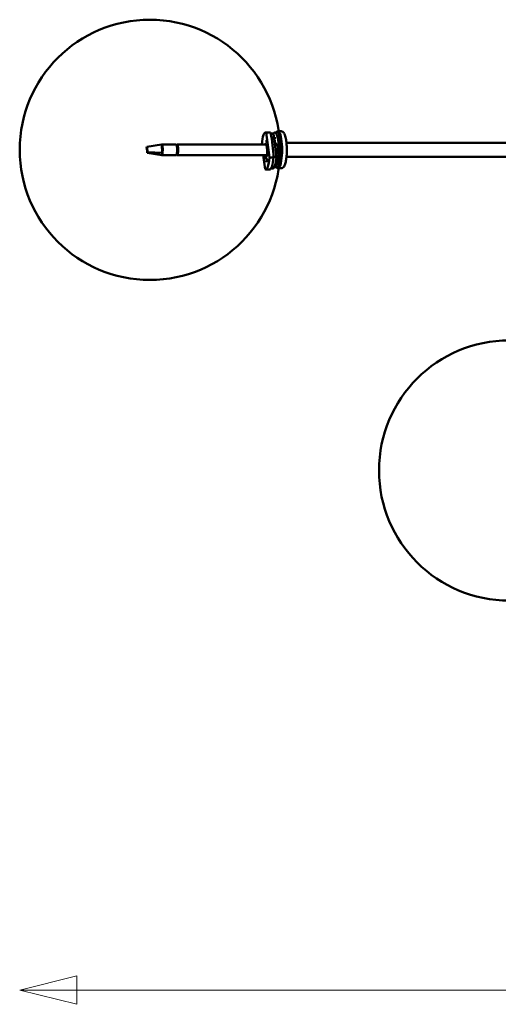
# Model space of a CAD drawing. Header units: millimetres. Extents: x 299 to 4712, y 776 to 3537.
# Tile 1 of 11: x 299 to 752, y 776 to 1707. Entities that reach past the tile are written whole.
import ezdxf

# ---------------------------------------------------------------- set-up
doc = ezdxf.new("R2010")
doc.units = ezdxf.units.MM
doc.header["$LTSCALE"] = 18
doc.layers.add('Widoczne (ISO)', color=7, linetype='Continuous', lineweight=50)
doc.layers.add('Wymiar (ISO)', color=7, linetype='Continuous', lineweight=25)

msp = doc.modelspace()

# ---------------------------------------------------------------- linework, layer by layer
at = {"layer": 'Widoczne (ISO)'}
for p, q in [((543.42, 1601.05), (546.35, 1601.05)), ((531.73, 1599.96), (535.63, 1599.96)), ((532.31, 1599.76), (536.21, 1599.76)), ((535.34, 1576.26), (532.31, 1599.76)), ((538.56, 1598.96), (536.4, 1598.96)), ((539.14, 1598.75), (536.45, 1598.75)), ((541.98, 1576.77), (539.14, 1598.75)), ((541.43, 1594.67), (539.67, 1594.67)), ((543.42, 1600.05), (540.5, 1600.05)), ((419.55, 1586.47), (419.26, 1585.72)), ((419.26, 1585.72), (419.38, 1584.77)), ((419.38, 1584.77), (419.8, 1581.48)), ((419.55, 1586.47), (433.27, 1588.47)), ((419.67, 1585.52), (419.55, 1586.47)), ((420.09, 1582.23), (419.67, 1585.52)), ((433.27, 1588.47), (433.56, 1586.14)), ((447.05, 1588.5), (433.39, 1588.5)), ((433.56, 1586.14), (433.98, 1582.85)), ((433.98, 1582.85), (434.28, 1580.53)), ((447.71, 1587.5), (448.34, 1587.5)), ((532.4, 1588.5), (448.02, 1588.5)), ((448.9, 1584.94), (448.1, 1584.94)), ((448.52, 1587.09), (448.54, 1587.09)), ((448.9, 1582.06), (448.9, 1584.94)), ((448.94, 1584.6), (448.9, 1584.6)), ((448.97, 1583.32), (448.9, 1583.32)), ((528.12, 1588.65), (528.14, 1588.5)), ((541.43, 1591.67), (540.06, 1591.67)), ((540.98, 1590.19), (540.25, 1590.19)), ((541.59, 1588.5), (540.46, 1588.5)), ((541.69, 1587.97), (542.37, 1588.73)), ((542.99, 1587.97), (541.69, 1587.97)), ((542.69, 1582.9), (542.01, 1582.14)), ((551.47, 1590), (1257.54, 1590)), ((419.8, 1581.48), (419.92, 1580.53)), ((419.92, 1580.53), (420.21, 1581.28)), ((419.92, 1580.53), (433.51, 1578.53)), ((420.21, 1581.28), (420.09, 1582.23)), ((420.21, 1581.28), (434.28, 1580.53)), ((447.05, 1578.5), (433.39, 1578.5)), ((448.34, 1579.5), (447.71, 1579.5)), ((532.94, 1578.5), (448.02, 1578.5)), ((448.1, 1582.06), (448.9, 1582.06)), ((448.52, 1579.91), (448.54, 1579.91)), ((448.7, 1580.49), (448.68, 1580.49)), ((448.71, 1580.64), (448.73, 1580.64)), ((529.43, 1578.5), (531.15, 1565.16)), ((539.25, 1576.26), (535.34, 1576.26)), ((541.98, 1576.77), (539.24, 1576.77)), ((541.87, 1573.59), (541.63, 1573.59)), ((551.46, 1577), (1257.54, 1577)), ((531.73, 1564.96), (535.63, 1564.96)), ((538.56, 1565.96), (536.92, 1565.96)), ((543.42, 1567.05), (540.5, 1567.05)), ((543.42, 1566.05), (546.35, 1566.05))]:
    msp.add_line(p, q, dxfattribs=at)
for centre in [(422.34, 1583.55), (761.89, 1280.41)]:
    msp.add_circle(centre, 123, dxfattribs=at)
for centre, major_axis, start_param, end_param in [((531.73, 1582.46), (0, 17.5), 6.132749, 7.492179), ((540.5, 1583.55), (0, -16.5), 6.135835, 9.819829), ((543.42, 1583.55), (0, 17.5), 2.8019, 6.622878), ((535.63, 1582.46), (0, 17.5), 6.132749, 6.283185), ((538.56, 1582.46), (0, 16.5), 6.122689, 6.283185), ((543.42, 1583.55), (0, -16.5), 0, 3.141593), ((433.39, 1583.5), (0, 5), 4.076708, 6.395267), ((447.05, 1583.5), (0, 5), 3.141593, 6.283185), ((448.02, 1583.5), (0, -5), 5.825593, 9.88237), ((448.02, 1583.5), (0, -4.3), 5.933752, 9.774211), ((448.02, 1583.5), (0, 4.25), 5.05709, 5.938484), ((448.51, 1583.5), (0, 3.8), 0.049427, 0.074942), ((531.73, 1582.46), (0, 6.75), 2.19764, 6.745797), ((540.5, 1583.55), (0, 7), 5.39591, 6.466103), ((541.97, 1590.41), (0, 3), 1.916757, 2.260924), ((542.53, 1585.81), (0, 3), 3.382202, 6.523795), ((433.39, 1583.5), (0, -5), 6.106293, 6.395267), ((433.39, 1583.5), (0, -5), 0.112082, 0.935116), ((448.02, 1583.5), (0, -4.25), 0.344701, 1.226095), ((448.51, 1583.5), (0, -3.8), 6.208243, 6.233758), ((531.73, 1582.46), (0, -17.5), 6.132749, 7.492179), ((535.63, 1582.46), (0, -17.5), 0, 1.208994), ((538.56, 1582.46), (0, -16.5), 0, 1.219054), ((540.5, 1583.55), (0, -7), 0.87564, 1.368495)]:
    msp.add_ellipse(centre, major_axis=major_axis, ratio=0.220767, start_param=start_param, end_param=end_param, dxfattribs=at)
for centre in [(532.88, 1591.58), (532.9, 1573.4)]:
    msp.add_ellipse(centre, major_axis=(0, -1.5), ratio=0.220767, dxfattribs=at)
for points, knots in [([(546.35, 1601.05), (546.81, 1601.05), (547.26, 1600.93), (548.09, 1600.51), (548.43, 1600.2), (549.28, 1599.21), (549.64, 1598.46), (550.43, 1596.33), (550.79, 1594.81), (551.32, 1591.57), (551.5, 1589.92), (551.73, 1586.49), (551.78, 1584.73), (551.75, 1581.22), (551.68, 1579.49), (551.4, 1576.19), (551.2, 1574.63), (550.67, 1571.79), (550.35, 1570.53), (549.48, 1568.23), (549.04, 1567.17), (547.39, 1566.22), (546.88, 1566.05), (546.35, 1566.05)], [2.204304, 2.204304, 2.204304, 2.204304, 2.315266, 2.315266, 2.45435, 2.45435, 2.740416, 2.740416, 3.140355, 3.140355, 3.48102, 3.48102, 3.811538, 3.811538, 4.140217, 4.140217, 4.471878, 4.471878, 4.816401, 4.816401, 5.218371, 5.218371, 5.345896, 5.345896, 5.345896, 5.345896]), ([(536.21, 1599.76), (537.18, 1595.75), (537.88, 1591.79), (538.86, 1584.23), (539.18, 1580.28), (539.25, 1576.26)], [35.882115, 35.882115, 35.882115, 35.882115, 37.196513, 37.196513, 38.510912, 38.510912, 38.510912, 38.510912])]:
    msp.add_open_spline(points, degree=3, knots=knots, dxfattribs=at)
at = {"layer": 'Wymiar (ISO)', "lineweight": 18}
for p, q in [((353.34, 802.74), (299.34, 789.24)), ((353.34, 775.74), (353.34, 802.74)), ((353.34, 789.24), (299.34, 789.24)), ((299.34, 789.24), (353.34, 775.74)), ((353.34, 789.24), (1979.61, 789.24))]:
    msp.add_line(p, q, dxfattribs=at)
at = {"layer": 'Wymiar (ISO)', "lineweight": 18, "flags": 128}
msp.add_lwpolyline([(353.34, 802.74), (299.34, 789.24), (353.34, 775.74), (353.34, 802.74)], dxfattribs=at)
at = {"layer": 'Wymiar (ISO)'}
msp.add_solid([(353.34, 802.74), (299.34, 789.24), (353.34, 775.74), (353.34, 802.74)], dxfattribs=at)

doc.saveas('drawing.dxf')
